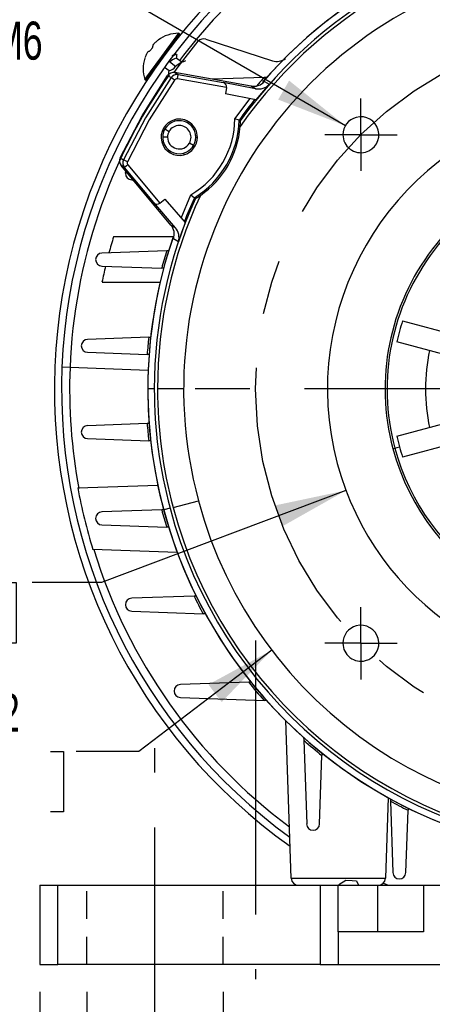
# Model space of a CAD drawing. Header units: inches. Extents: x 0 to 33, y 0 to 25.5.
# Tile 10 of 18: x 22.8 to 25.1, y 4.9 to 10.3. Entities that reach past the tile are written whole.
import ezdxf

# ---------------------------------------------------------------- set-up
doc = ezdxf.new("R2010")
doc.units = ezdxf.units.IN
doc.header["$LTSCALE"] = 3
doc.header["$MEASUREMENT"] = 0
doc.linetypes.add('CENTERX2', pattern=[0.8, 0.5, -0.1, 0.1, -0.1])
doc.linetypes.add('HIDDEN', pattern=[0.075, 0.05, -0.025])
doc.layers.add('CENTER', color=40, linetype='CENTERX2')
doc.layers.add('HIDDEN', color=102, linetype='HIDDEN')
doc.layers.add('DIMENSIONS', color=140, linetype='Continuous', lineweight=25)
doc.styles.add('SLDTEXTSTYLE0', font='TXT', dxfattribs={"width": 0.7})
doc.dimstyles.new('SLDDIMSTYLE0', dxfattribs={"dimtxt": 0.208333, "dimasz": 0.39, "dimexe": 0, "dimexo": 0.0625, "dimgap": 0.052083, "dimtad": 0, "dimtih": 1, "dimtoh": 1, "dimrnd": 1e-09, "dimdsep": 46, "dimtxsty": 'SLDTEXTSTYLE0', "dimsah": 1, "dimcen": 0.09, "dimadec": 0, "dimazin": 2, "dimtfac": 1, "dimtmove": 0, "dimatfit": 0, "dimfxl": 0, "dimfrac": 2, "dimtolj": 1, "dimtzin": 12, "dimarcsym": 0})
doc.dimstyles.new('SLDDIMSTYLE3', dxfattribs={"dimtxt": 0.208333, "dimasz": 0.39, "dimexe": 0, "dimexo": 0.0625, "dimgap": 0.052083, "dimtad": 0, "dimtih": 1, "dimtoh": 1, "dimrnd": 1e-09, "dimzin": 4, "dimdsep": 46, "dimtxsty": 'SLDTEXTSTYLE0', "dimsah": 1, "dimcen": 0.09, "dimadec": 0, "dimazin": 1, "dimtfac": 1, "dimtofl": 0, "dimtmove": 0, "dimatfit": 3, "dimfxl": 0, "dimfrac": 2, "dimtolj": 1, "dimtzin": 12, "dimarcsym": 0})
doc.dimstyles.new('SLDDIMSTYLE5', dxfattribs={"dimtxt": 0.208333, "dimasz": 0.39, "dimexe": 0, "dimexo": 0.0625, "dimgap": 0.052083, "dimtad": 0, "dimtih": 1, "dimtoh": 1, "dimrnd": 1e-09, "dimzin": 12, "dimdsep": 46, "dimtxsty": 'SLDTEXTSTYLE0', "dimsah": 1, "dimcen": 0, "dimadec": 0, "dimazin": 3, "dimtfac": 1, "dimtofl": 0, "dimtmove": 0, "dimatfit": 3, "dimfxl": 0, "dimfrac": 2, "dimtolj": 1, "dimtzin": 12, "dimarcsym": 0})
doc.dimstyles.new('SLDDIMSTYLE6', dxfattribs={"dimtxt": 0.208333, "dimasz": 0.39, "dimexe": 0, "dimexo": 0.0625, "dimgap": 0.052083, "dimtad": 0, "dimtih": 1, "dimtoh": 1, "dimrnd": 1e-09, "dimzin": 12, "dimdsep": 46, "dimtxsty": 'SLDTEXTSTYLE0', "dimsah": 1, "dimcen": 0, "dimadec": 0, "dimazin": 3, "dimtfac": 1, "dimtofl": 0, "dimtmove": 0, "dimatfit": 3, "dimfxl": 0, "dimfrac": 2, "dimtolj": 1, "dimtzin": 12, "dimarcsym": 0})

# ---------------------------------------------------------------- blocks, each defined once
blk = doc.blocks.new('_D_13')
at = {"layer": 'DIMENSIONS'}
for p, q in [((28.4459, 11.283), (28.376, 11.283)), ((28.376, 11.283), (28.376, 10.9517)), ((29.2385, 11.283), (29.3085, 11.283)), ((29.3085, 11.283), (29.3085, 10.9517)), ((27.2268, 9.8548), (28.0218, 10.9804)), ((28.0218, 10.9804), (28.1185, 10.9804)), ((28.376, 10.9517), (28.4459, 10.9517)), ((29.3085, 10.9517), (29.2385, 10.9517))]:
    blk.add_line(p, q, dxfattribs=at)
blk.add_solid([(27.2268, 9.8548), (27.5008, 10.1388), (27.4028, 10.208)], dxfattribs=at)
at = {"layer": 'DIMENSIONS', "char_height": 0.20833, "attachment_point": 1, "style": 'SLDTEXTSTYLE0'}
for s, insert in [('%%c', (28.3752, 11.5983)), ('3.94', (28.69, 11.5983)), ('100.0', (28.4459, 11.2203)), ('B.C.', (28.5543, 10.8423))]:
    blk.add_mtext(s, dxfattribs=dict(at, insert=insert))
blk = doc.blocks.new('_D_14')
at = {"layer": 'DIMENSIONS'}
for p, q in [((23.1972, 4.9469), (23.1972, 4.3055)), ((23.9453, 4.9469), (23.9453, 4.3055)), ((23.1972, 4.6805), (22.5992, 4.6805)), ((23.9453, 4.6805), (24.6953, 4.6805)), ((21.7936, 4.5477), (21.7236, 4.5477)), ((21.7236, 4.5477), (21.7236, 4.2164)), ((22.4128, 4.5477), (22.4828, 4.5477)), ((22.4828, 4.5477), (22.4828, 4.2164)), ((21.7236, 4.2164), (21.7936, 4.2164)), ((22.4828, 4.2164), (22.4128, 4.2164))]:
    blk.add_line(p, q, dxfattribs=at)
for points in [[(23.1972, 4.6805), (22.8072, 4.7405), (22.8072, 4.6205)], [(23.9453, 4.6805), (24.3353, 4.6205), (24.3353, 4.7405)]]:
    blk.add_solid(points, dxfattribs=at)
at = {"layer": 'DIMENSIONS', "char_height": 0.20833, "attachment_point": 1, "style": 'SLDTEXTSTYLE0'}
for s, insert in [('2X', (21.9232, 5.1285)), ('0.75', (21.7936, 4.8629)), ('19.0', (21.7936, 4.4849))]:
    blk.add_mtext(s, dxfattribs=dict(at, insert=insert))
blk = doc.blocks.new('_D_15')
at = {"layer": 'DIMENSIONS'}
for p, q in [((23.5185, 10.32), (23.2754, 10.32)), ((24.6138, 9.6877), (23.5185, 10.32))]:
    blk.add_line(p, q, dxfattribs=at)
blk.add_solid([(24.6138, 9.6877), (24.306, 9.9346), (24.246, 9.8307)], dxfattribs=at)
at = {"layer": 'DIMENSIONS', "char_height": 0.20833, "attachment_point": 1, "style": 'SLDTEXTSTYLE0'}
for s, insert in [('4X', (22.549, 10.589)), ('%%c', (22.3701, 10.2568)), ('M6', (22.6848, 10.2577))]:
    blk.add_mtext(s, dxfattribs=dict(at, insert=insert))
blk = doc.blocks.new('_D_16')
at = {"layer": 'DIMENSIONS'}
for p, q in [((22.7585, 11.3166), (22.6885, 11.3166)), ((22.6885, 11.3166), (22.6885, 10.9853)), ((23.551, 11.3166), (23.621, 11.3166)), ((23.621, 11.3166), (23.621, 10.9853)), ((24.0028, 11.3166), (23.691, 11.3166)), ((24.6517, 10.3625), (24.0028, 11.3166)), ((22.6885, 10.9853), (22.7585, 10.9853)), ((23.621, 10.9853), (23.551, 10.9853))]:
    blk.add_line(p, q, dxfattribs=at)
blk.add_solid([(24.6517, 10.3625), (24.482, 10.7187), (24.3828, 10.6513)], dxfattribs=at)
at = {"layer": 'DIMENSIONS', "char_height": 0.20833, "attachment_point": 1, "style": 'SLDTEXTSTYLE0'}
for s, insert in [('%%c', (22.6878, 11.6318)), ('5.12', (23.0025, 11.6318)), ('130.0', (22.7585, 11.2539))]:
    blk.add_mtext(s, dxfattribs=dict(at, insert=insert))
blk = doc.blocks.new('_D_21')
at = {"layer": 'DIMENSIONS'}
for p, q in [((22.9413, 4.9469), (22.9413, 4.7705)), ((29.2405, 4.9469), (29.2405, 2.9447)), ((22.9413, 4.5905), (22.9413, 2.9447)), ((22.9413, 3.3197), (25.4124, 3.3197)), ((25.6947, 3.3193), (25.6247, 3.3193)), ((25.6247, 3.3193), (25.6247, 2.988)), ((26.4872, 3.3193), (26.5572, 3.3193)), ((26.5572, 3.3193), (26.5572, 2.988)), ((29.2405, 3.3197), (26.7694, 3.3197)), ((25.6247, 2.988), (25.6947, 2.988)), ((26.5572, 2.988), (26.4872, 2.988))]:
    blk.add_line(p, q, dxfattribs=at)
for points in [[(22.9413, 3.3197), (23.3313, 3.2597), (23.3313, 3.3797)], [(29.2405, 3.3197), (28.8505, 3.3797), (28.8505, 3.2597)]]:
    blk.add_solid(points, dxfattribs=at)
at = {"layer": 'DIMENSIONS', "char_height": 0.20833, "attachment_point": 1, "style": 'SLDTEXTSTYLE0'}
for s, insert in [('6.30', (25.7813, 3.6345)), ('160.0', (25.6947, 3.2565))]:
    blk.add_mtext(s, dxfattribs=dict(at, insert=insert))
blk = doc.blocks.new('_D_22')
at = {"layer": 'DIMENSIONS'}
for p, q in [((24.2106, 6.8167), (23.4823, 6.2628)), ((22.2072, 6.2628), (22.1372, 6.2628)), ((22.1372, 6.2628), (22.1372, 5.9315)), ((22.9997, 6.2628), (23.0697, 6.2628)), ((23.0697, 6.2628), (23.0697, 5.9315)), ((23.4823, 6.2628), (23.1397, 6.2628)), ((22.1372, 5.9315), (22.2072, 5.9315)), ((23.0697, 5.9315), (22.9997, 5.9315))]:
    blk.add_line(p, q, dxfattribs=at)
blk.add_solid([(24.2106, 6.8167), (23.8638, 6.6284), (23.9365, 6.5329)], dxfattribs=at)
at = {"layer": 'DIMENSIONS', "char_height": 0.20833, "attachment_point": 1, "style": 'SLDTEXTSTYLE0'}
for s, insert in [('%%c', (22.1365, 6.5781)), ('4.72', (22.4512, 6.5781)), ('120.0', (22.2072, 6.2001))]:
    blk.add_mtext(s, dxfattribs=dict(at, insert=insert))
blk = doc.blocks.new('_D_23')
at = {"layer": 'DIMENSIONS'}
for p, q in [((24.6173, 7.6911), (23.2791, 7.1867)), ((22.122, 7.1867), (22.052, 7.1867)), ((22.052, 7.1867), (22.052, 6.8554)), ((22.7412, 7.1867), (22.8112, 7.1867)), ((22.8112, 7.1867), (22.8112, 6.8554)), ((23.2791, 7.1867), (22.8986, 7.1867)), ((22.052, 6.8554), (22.122, 6.8554)), ((22.8112, 6.8554), (22.7412, 6.8554))]:
    blk.add_line(p, q, dxfattribs=at)
blk.add_solid([(24.6173, 7.6911), (24.2312, 7.6097), (24.2736, 7.4974)], dxfattribs=at)
at = {"layer": 'DIMENSIONS', "char_height": 0.20833, "attachment_point": 1, "style": 'SLDTEXTSTYLE0'}
for s, insert in [('%%c', (21.9647, 7.5019)), ('3.15', (22.2794, 7.5019)), ('80.0', (22.122, 7.1239))]:
    blk.add_mtext(s, dxfattribs=dict(at, insert=insert))
blk = doc.blocks.new('SW_CENTERMARKSYMBOL_2')
at = {"layer": 'CENTER', "color": 0}
for p, q in [((0, 0.2), (0, 2.4622)), ((0, 0), (0, 0.1)), ((-0.2, 0), (-2.4622, 0)), ((0, 0), (-0.1, 0)), ((0, 0), (0, -0.1)), ((0, 0), (0.1, 0)), ((0.2, 0), (2.4622, 0)), ((0, -0.2), (0, -2.4622))]:
    blk.add_line(p, q, dxfattribs=at)
blk = doc.blocks.new('SW_CENTERMARKSYMBOL_3')
at = {"layer": 'CENTER', "color": 0}
for p, q in [((0, 0.1), (0, 0.1984)), ((0, 0), (0, 0.1)), ((-0.1, 0), (-0.1984, 0)), ((0, 0), (-0.1, 0)), ((0, 0), (0, -0.1)), ((0, 0), (0.1, 0)), ((0.1, 0), (0.1984, 0)), ((0, -0.1), (0, -0.1984))]:
    blk.add_line(p, q, dxfattribs=at)
blk = doc.blocks.new('SW_CENTERMARKSYMBOL_6')
at = {"layer": 'CENTER', "color": 0}
for p, q in [((0, 0.1), (0, 0.1984)), ((0, 0), (0, 0.1)), ((-0.1, 0), (-0.1984, 0)), ((0, 0), (-0.1, 0)), ((0, 0), (0, -0.1)), ((0, 0), (0.1, 0)), ((0.1, 0), (0.1984, 0)), ((0, -0.1), (0, -0.1984))]:
    blk.add_line(p, q, dxfattribs=at)

msp = doc.modelspace()

# ---------------------------------------------------------------- linework, layer by layer
for p, q in [((23.6081, 10.067), (23.7012, 10.194)), ((23.6145, 10.0623), (23.7076, 10.1893)), ((23.7076, 10.1893), (23.7012, 10.194)), ((23.5749, 10.145), (23.569, 10.1396)), ((23.8501, 10.1619), (24.214, 10.0436)), ((23.5271, 10.0825), (23.5237, 10.0752)), ((23.5377, 10.0942), (23.5364, 10.0952)), ((23.5543, 10.1113), (23.5496, 10.105)), ((23.5596, 10.1269), (23.5609, 10.126)), ((23.515, 9.94), (23.6081, 10.067)), ((23.5213, 9.9353), (23.6145, 10.0623)), ((23.6145, 10.0623), (23.6081, 10.067)), ((23.6843, 10.0111), (23.6518, 10.0349)), ((23.7186, 10.0348), (23.6878, 10.0574)), ((23.6483, 9.9887), (23.6231, 10.0072)), ((23.6795, 9.9782), (23.6983, 9.9673)), ((24.0974, 9.9045), (23.6795, 9.9782)), ((23.515, 9.94), (23.5213, 9.9353)), ((23.6404, 9.962), (23.6592, 9.9511)), ((23.6786, 9.9376), (23.6592, 9.9511)), ((23.6942, 9.944), (23.6983, 9.9673)), ((23.9638, 9.8965), (23.6942, 9.944)), ((23.6983, 9.9673), (23.9446, 9.9239)), ((24.1686, 9.9515), (23.8866, 9.9416)), ((24.1223, 9.8904), (23.9446, 9.9239)), ((24.183, 9.952), (24.1686, 9.9515)), ((24.1703, 9.9301), (24.1972, 9.9146)), ((23.9638, 9.8965), (23.958, 9.8613)), ((24.1223, 9.8904), (24.0974, 9.9045)), ((24.1972, 9.9146), (24.1233, 9.8301)), ((24.1233, 9.8301), (23.958, 9.8613)), ((24.0088, 9.7262), (24.0926, 9.8375)), ((23.6785, 9.7205), (23.6808, 9.7119)), ((24.0323, 9.7185), (24.0088, 9.7262)), ((24.0323, 9.7185), (24.0323, 9.7185)), ((23.6258, 9.6697), (23.6485, 9.6566)), ((23.6399, 9.6245), (23.6137, 9.6245)), ((23.7948, 9.6245), (23.8037, 9.6245)), ((23.7824, 9.5793), (23.76, 9.5923)), ((23.3801, 9.511), (23.3989, 9.5001)), ((23.4203, 9.4901), (23.3989, 9.5001)), ((23.7277, 9.537), (23.73, 9.5284)), ((23.6583, 9.144), (23.3856, 9.469)), ((23.4044, 9.4582), (23.3856, 9.469)), ((23.4225, 9.4734), (23.4044, 9.4582)), ((23.5651, 9.2666), (23.4044, 9.4582)), ((23.4225, 9.4734), (23.5984, 9.2637)), ((23.4437, 9.3922), (23.4502, 9.3919)), ((23.5984, 9.2637), (23.626, 9.2863)), ((23.626, 9.2863), (23.7357, 9.1587)), ((23.7139, 9.1816), (23.7684, 9.3099)), ((23.7684, 9.3099), (23.7868, 9.2934)), ((23.7868, 9.2934), (23.7868, 9.2934)), ((23.683, 9.1295), (23.5651, 9.2666)), ((23.6583, 9.144), (23.683, 9.1295)), ((23.7357, 9.1587), (23.6995, 9.0524)), ((23.6711, 9.0792), (23.3443, 9.0792)), ((23.6995, 9.0524), (23.6726, 9.068)), ((23.6353, 9.003), (23.2801, 8.9906)), ((23.6464, 9.0034), (23.6353, 9.003)), ((23.2801, 8.9197), (23.6081, 8.9083)), ((23.6188, 8.9079), (23.6081, 8.9083)), ((23.281, 8.8311), (23.5996, 8.8311)), ((24.9271, 8.6195), (25.2334, 8.5374)), ((23.5371, 8.5299), (23.2017, 8.5182)), ((23.5371, 8.5299), (23.5477, 8.5302)), ((25.2029, 8.4233), (24.8966, 8.5054)), ((23.2017, 8.4473), (23.5284, 8.4359)), ((23.5389, 8.4355), (23.5284, 8.4359)), ((23.106, 8.3638), (23.0618, 8.3655)), ((23.5339, 8.347), (23.106, 8.3638)), ((23.5676, 8.2465), (23.5319, 8.2465)), ((23.7287, 8.2465), (23.5851, 8.2465)), ((23.5284, 8.0571), (23.2017, 8.0457)), ((23.5389, 8.0575), (23.5284, 8.0571)), ((24.8966, 7.9876), (25.2029, 8.0697)), ((23.2017, 7.9748), (23.5371, 7.9631)), ((23.5477, 7.9628), (23.5371, 7.9631)), ((24.874, 7.9204), (24.885, 7.9234)), ((24.885, 7.9234), (24.9105, 7.9302)), ((25.2334, 7.9556), (24.9271, 7.8735)), ((23.1482, 7.7049), (23.5866, 7.7202)), ((23.6705, 7.5979), (23.8092, 7.6351)), ((23.6081, 7.5847), (23.2801, 7.5733)), ((23.6188, 7.5851), (23.6081, 7.5847)), ((23.6536, 7.5934), (23.6191, 7.5842)), ((23.2801, 7.5024), (23.6353, 7.49)), ((23.6464, 7.4896), (23.6353, 7.49)), ((23.6934, 7.3517), (23.2307, 7.3679)), ((23.7851, 7.1128), (23.4437, 7.1008)), ((23.7965, 7.1132), (23.7851, 7.1128)), ((23.4437, 7.03), (23.8351, 7.0163)), ((23.8472, 7.0159), (23.8351, 7.0163)), ((24.0844, 6.6415), (23.7102, 6.6284)), ((24.0974, 6.6419), (24.0844, 6.6415)), ((23.7102, 6.5575), (24.1686, 6.5415)), ((24.183, 6.541), (24.1686, 6.5415)), ((24.3175, 5.568), (24.2874, 6.431)), ((24.3854, 6.3386), (24.386, 6.3242)), ((24.386, 6.3242), (24.402, 5.8658)), ((24.4863, 6.253), (24.4859, 6.24)), ((24.4728, 5.8658), (24.4859, 6.24)), ((24.8483, 6.0094), (24.8329, 5.568)), ((24.8603, 6.0028), (24.8607, 5.9906)), ((24.8607, 5.9906), (24.8744, 5.5993)), ((24.9453, 5.5993), (24.9572, 5.9407)), ((24.9576, 5.9521), (24.9572, 5.9407)), ((24.3175, 5.568), (24.8329, 5.568)), ((22.9413, 5.53), (22.9413, 5.0969)), ((22.9413, 5.53), (23.0398, 5.53)), ((23.0398, 5.0969), (23.0398, 5.53)), ((23.0398, 5.53), (24.4768, 5.53)), ((24.4768, 5.53), (24.4768, 5.0969)), ((24.4768, 5.53), (24.5752, 5.53)), ((24.5752, 5.2741), (24.5752, 5.53)), ((24.5752, 5.53), (24.7917, 5.53)), ((24.5752, 5.5211), (24.5752, 5.525)), ((24.6906, 5.5291), (24.6876, 5.5309)), ((24.7917, 5.2741), (24.7917, 5.53)), ((24.7917, 5.53), (25.0414, 5.53)), ((24.822, 5.5421), (24.8483, 5.53)), ((25.0414, 5.53), (25.0414, 5.2741)), ((25.0414, 5.53), (25.1854, 5.53)), ((24.5752, 5.2741), (24.5752, 5.0969)), ((25.0414, 5.2741), (24.5752, 5.2741)), ((22.9413, 5.0969), (23.0398, 5.0969)), ((24.4768, 5.0969), (23.0398, 5.0969)), ((24.4768, 5.0969), (24.5752, 5.0969)), ((24.5752, 5.0969), (25.1854, 5.0969))]:
    msp.add_line(p, q)
at = {"flags": 128}
for points in [[(23.569, 10.1396), (23.5653, 10.136), (23.5623, 10.1325), (23.5602, 10.1296), (23.5594, 10.1277), (23.5596, 10.1269)], [(23.6762, 9.9783), (23.6977, 10.0094), (23.8077, 10.1497)], [(23.5496, 10.105), (23.5465, 10.1009), (23.5435, 10.0975), (23.5408, 10.0952), (23.5387, 10.0941), (23.5377, 10.0942)], [(23.6494, 10.11), (23.6474, 10.1066), (23.6472, 10.1062)], [(23.6864, 10.0796), (23.6752, 10.075), (23.6641, 10.0706)], [(23.6757, 10.0721), (23.6796, 10.0754), (23.6896, 10.0802), (23.6902, 10.0751)], [(23.6895, 10.0561), (23.6901, 10.0643), (23.6912, 10.0766)], [(23.7377, 10.0426), (23.7265, 10.0379), (23.7153, 10.0335)], [(23.5825, 10.0179), (23.5812, 10.0166), (23.5795, 10.0147)], [(23.6466, 9.9899), (23.646, 9.9821), (23.645, 9.9697)], [(23.3801, 9.511), (23.5004, 9.7421), (23.6404, 9.962)], [(23.6592, 9.9511), (23.5192, 9.7313), (23.3989, 9.5001)], [(23.6786, 9.9376), (23.5396, 9.7195), (23.4203, 9.4901)], [(24.0387, 9.7147), (24.0355, 9.7166), (24.0323, 9.7185)], [(23.4095, 9.4276), (23.4111, 9.4381), (23.4112, 9.4384)], [(23.7868, 9.2934), (23.7901, 9.2915), (23.7933, 9.2897)], [(24.5776, 5.5348), (24.6162, 5.5572), (24.6503, 5.5558), (24.6749, 5.5546), (24.6853, 5.53)]]:
    msp.add_lwpolyline(points, dxfattribs=at)
for centre, radius, start, end in [((26.0909, 8.2465), 3.0709, 119.8653, 177.75), ((26.0909, 8.2465), 3.0315, 120.3073, 177.75), ((26.0909, 8.2465), 2.9873, 120.7813, 142.9949), ((26.0909, 8.2465), 2.5591, 41.1822, 139.0095), ((26.0909, 8.2465), 2.5591, 41.0957, 138.8978), ((26.0909, 8.2465), 2.5059, 34.976, 145.024), ((26.0909, 8.2465), 2.5234, 35.5804, 144.4196), ((26.0909, 8.2465), 2.3622, 15, 195), ((23.7034, 9.9972), 0.1969, 90.6199, 125.9016), ((23.4188, 10.3304), 0.2424, 310.1044, 313.9077), ((23.8379, 10.1245), 0.0394, 72, 140.1881), ((23.551, 10.0747), 0.0251, 125.4883, 162.0117), ((23.5383, 10.1275), 0.0227, 314.7534, 356.2345), ((23.7034, 9.9972), 0.1969, 162.2871, 196.8801), ((23.361, 10.1405), 0.1754, 332.8653, 338.1226), ((23.7045, 9.9894), 0.0697, 104.1567, 139.1625), ((23.7856, 9.9018), 0.1491, 118.1766, 132.8224), ((24.2383, 10.116), 0.0763, 251.4342, 308.7793), ((23.6727, 9.9393), 0.0394, 80.0758, 144.9725), ((23.6345, 10.0509), 0.0637, 282.5115, 321.3857), ((26.0909, 8.2465), 2.9873, 144.8418, 177.75), ((23.6915, 9.9285), 0.0394, 80.0761, 144.9722), ((23.6914, 9.9286), 0.0157, 79.8723, 145.1647), ((24.1111, 9.982), 0.0788, 259.9789, 318.7448), ((26.0909, 8.2465), 2.5695, 138.429, 139.7464), ((24.1379, 9.97), 0.0812, 258.9088, 316.9602), ((26.0909, 8.2465), 2.5308, 141.1907, 144.4347), ((26.0909, 8.2465), 1.5748, 15, 195), ((23.7042, 9.6245), 0.0994, 105, 285), ((23.7042, 9.6245), 0.0906, 105, 195), ((23.7042, 9.6245), 0.0994, 0, 105), ((23.7042, 9.6245), 0.0906, 15, 105), ((23.5206, 9.7305), 0.4882, 300.503, 359.497), ((23.5206, 9.7305), 0.5118, 301.3462, 358.6538), ((23.8895, 9.7037), 0.1496, 352.0259, 4.223), ((24.699, 9.6384), 0.0984, 105, 180), ((24.699, 9.6384), 0.0984, 285, 105), ((23.7042, 9.6245), 0.0643, 150, 180), ((23.7042, 9.6245), 0.0643, 330, 150), ((23.7042, 9.6245), 0.0906, 0, 15), ((23.5325, 9.7236), 0.5068, 304.6048, 355.3952), ((23.7042, 9.6245), 0.0906, 195, 285), ((23.7042, 9.6245), 0.0643, 180, 330), ((23.7042, 9.6245), 0.0906, 285, 0), ((23.7042, 9.6245), 0.0994, 285, 0), ((24.699, 9.6384), 0.0984, 180, 285), ((23.4158, 9.4943), 0.0394, 155.0278, 219.9239), ((23.4346, 9.4835), 0.0394, 155.0275, 219.9242), ((23.4344, 9.4835), 0.0157, 154.8353, 220.1276), ((26.0909, 8.2465), 1.2598, 90, 195), ((26.0909, 8.2465), 1.2484, 90, 195), ((23.445, 9.4276), 0.0355, 180, 268), ((26.0909, 8.2465), 2.5234, 155.5804, 180), ((26.0909, 8.2465), 2.5059, 154.976, 180), ((26.0909, 8.2465), 2.5308, 155.5653, 158.8093), ((23.7283, 9.4244), 0.1496, 295.777, 307.9741), ((23.598, 9.0933), 0.0788, 341.262, 40.0143), ((23.6219, 9.0761), 0.0811, 343.0135, 41.1176), ((26.0909, 8.2465), 2.8701, 163.1347, 164.9455), ((26.0909, 8.2465), 2.5591, 161.0111, 180), ((26.0909, 8.2465), 2.5591, 161.212, 180), ((26.0909, 8.2465), 2.5695, 162.8775, 165.0753), ((23.2813, 8.9552), 0.0355, 92, 180), ((23.2813, 8.9552), 0.0355, 180, 268), ((26.0909, 8.2465), 2.8701, 166.4487, 168.2464), ((26.0909, 8.2465), 1.2598, 195, 15), ((26.0909, 8.2465), 1.2221, 162.2303, 167.7697), ((23.203, 8.4827), 0.0355, 92, 180), ((26.0909, 8.2465), 2.5695, 173.6685, 175.7733), ((23.203, 8.4827), 0.0355, 180, 268), ((26.0909, 8.2465), 1.0377, 168.2625, 191.7375), ((26.0909, 8.2465), 3.0709, 177.75, 234.5848), ((26.0909, 8.2465), 3.0315, 177.75, 234.0134), ((26.0909, 8.2465), 2.9873, 177.75, 190.5199), ((26.0909, 8.2465), 2.5591, 180, 259.3159), ((26.0909, 8.2465), 2.5591, 180, 195), ((26.0909, 8.2465), 2.5234, 180, 195), ((26.0909, 8.2465), 2.5059, 180, 195), ((26.0909, 8.2465), 2.3622, 195, 0), ((26.0909, 8.2465), 1.5748, 195, 0), ((26.0909, 8.2465), 1.2484, 195, 0), ((23.203, 8.0103), 0.0355, 92, 180), ((26.0909, 8.2465), 2.5695, 184.2267, 186.3315), ((23.203, 8.0103), 0.0355, 180, 268), ((26.0909, 8.2465), 1.2221, 192.2303, 195), ((26.0909, 8.2465), 1.2221, 195, 197.7697), ((26.0909, 8.2465), 2.9921, 190.4281, 197.0763), ((23.2813, 7.5378), 0.0355, 92, 180), ((26.0909, 8.2465), 2.5695, 194.9247, 197.1225), ((26.0909, 8.2465), 2.5591, 195, 259.2607), ((26.0909, 8.2465), 2.5234, 195, 264.4196), ((26.0909, 8.2465), 2.5059, 195, 265.024), ((23.2813, 7.5378), 0.0355, 180, 268), ((26.0909, 8.2465), 2.9873, 197.1085, 233.348), ((23.445, 7.0654), 0.0355, 92, 180), ((23.445, 7.0654), 0.0355, 180, 268), ((26.0909, 8.2465), 2.5695, 206.1826, 208.6052), ((24.699, 6.8546), 0.0984, 285, 105), ((24.699, 6.8546), 0.0984, 105, 180), ((24.699, 6.8546), 0.0984, 180, 285), ((26.0909, 8.2465), 2.5695, 218.6567, 221.571), ((23.7114, 6.593), 0.0355, 92, 180), ((23.7114, 6.593), 0.0355, 180, 268), ((26.0909, 8.2465), 2.5695, 228.429, 231.3433), ((26.0909, 8.2465), 2.5695, 241.3948, 243.8174), ((24.4374, 5.867), 0.0355, 182, 358), ((24.3569, 5.5693), 0.0394, 182, 270), ((24.7935, 5.5693), 0.0394, 270, 358), ((24.9098, 5.6005), 0.0355, 182, 358)]:
    msp.add_arc(centre, radius, start, end)
for centre, major_axis in [((23.9405, 9.9006), (-0.0136, 0.0195)), ((23.5832, 9.2818), (0.0237, -0.0021))]:
    msp.add_ellipse(centre, major_axis=major_axis, ratio=0.988128, start_param=3.932962, end_param=5.491816)
at = {"layer": 'CENTER'}
for p, q in [((24.1222, 6.8705), (24.1222, 5.0162)), ((23.5712, 4.3469), (23.5712, 6.28))]:
    msp.add_line(p, q, dxfattribs=at)
msp.add_circle((26.0909, 8.2465), 1.969, dxfattribs=at)
at = {"layer": 'HIDDEN'}
for p, q in [((23.1972, 5.0969), (23.1972, 5.53)), ((23.9453, 5.0969), (23.9453, 5.53))]:
    msp.add_line(p, q, dxfattribs=at)

# ---------------------------------------------------------------- block references
at = {"layer": 'CENTER'}
for name, p in [('SW_CENTERMARKSYMBOL_2', (26.0909, 8.2465)), ('SW_CENTERMARKSYMBOL_6', (24.699, 9.6384)), ('SW_CENTERMARKSYMBOL_3', (24.699, 6.8546))]:
    msp.add_blockref(name, p, dxfattribs=at)

# ---------------------------------------------------------------- dimensions: what is measured, and where the dimension line sits
at = {"layer": 'DIMENSIONS'}
for p1, p2, picture, middle in [((27.5301, 6.1305), (24.6517, 10.3625), '_D_16', (23.1548, 11.3166)), ((27.9713, 9.6763), (24.2106, 6.8167), '_D_22', (22.6034, 6.2628)), ((27.5645, 8.8019), (24.6173, 7.6911), '_D_23', (22.4316, 7.1867))]:
    dim = msp.add_diameter_dim_2p(p1=p1, p2=p2, dimstyle='SLDDIMSTYLE6', dxfattribs=at)
    dim.commit()
    dim.dimension.update_dxf_attribs({"geometry": picture, "text_midpoint": middle, "dimtype": 163})
for p1, p2, text, picture, middle in [((24.955, 6.6382), (27.2268, 9.8548), '<>\\PB.C.', '_D_13', (28.8422, 11.1174)), ((24.7842, 9.5892), (24.6138, 9.6877), '4X\\P%%cM6', '_D_15', (22.729, 10.32))]:
    dim = msp.add_diameter_dim_2p(p1=p1, p2=p2, text=text, dimstyle='SLDDIMSTYLE5', dxfattribs=at)
    dim.commit()
    dim.dimension.update_dxf_attribs({"geometry": picture, "text_midpoint": middle, "dimtype": 163})
dim = msp.add_linear_dim(base=(23.9453, 4.6805), p1=(23.1972, 5.0969), p2=(23.9453, 5.0969), text='2X\\P<>', dimstyle='SLDDIMSTYLE0', dxfattribs=at)
dim.commit()
dim.dimension.update_dxf_attribs({"geometry": '_D_14', "text_midpoint": (22.1032, 4.6805), "dimtype": 160})
dim = msp.add_linear_dim(base=(29.2405, 3.3197), p1=(22.9413, 5.0969), p2=(29.2405, 5.0969), dimstyle='SLDDIMSTYLE3', dxfattribs=at)
dim.commit()
dim.dimension.update_dxf_attribs({"geometry": '_D_21', "text_midpoint": (26.0909, 3.3197), "dimtype": 160})

doc.saveas('drawing.dxf')
